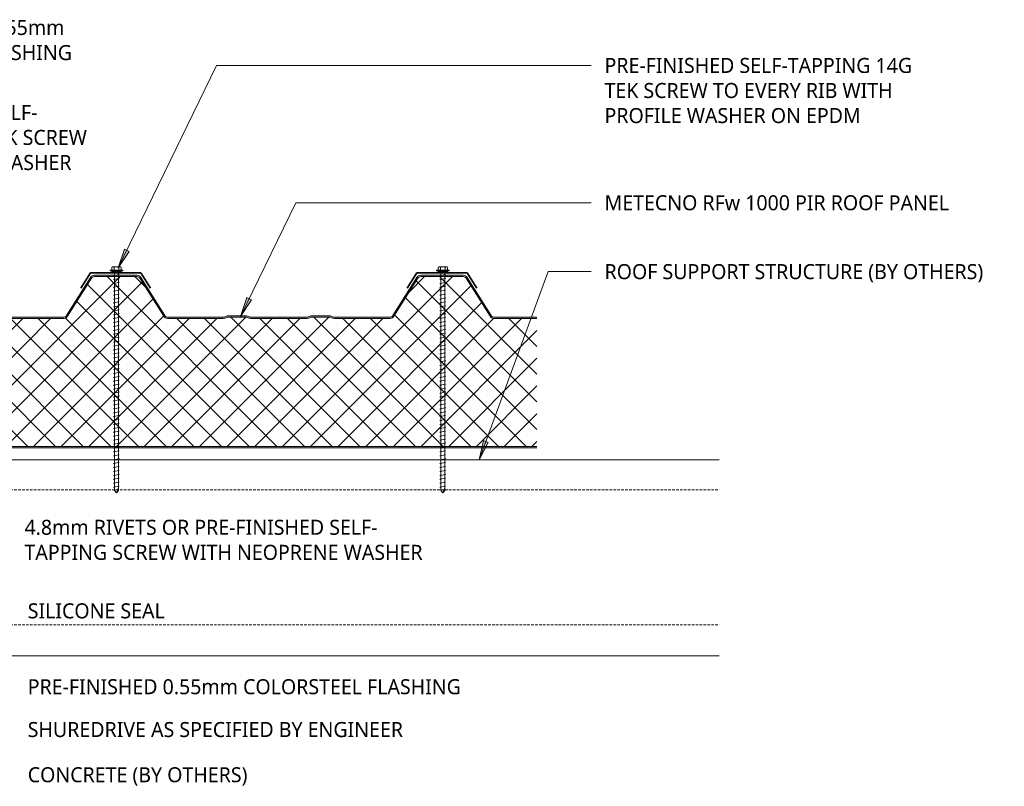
# Model space of a CAD drawing. Header units: millimetres. Extents: x -433 to 959, y 19 to 625.
# Tile 2 of 2: x 205 to 959, y 38 to 625. Entities that reach past the tile are written whole.
import ezdxf

# ---------------------------------------------------------------- set-up
doc = ezdxf.new("R2010")
doc.units = ezdxf.units.MM
doc.linetypes.add('Dash Short', pattern=[3, 2, -1])
for name, color, linetype, lineweight in [('A-DETL', 90, 'Continuous', 13), ('A-DETL-GENF', 92, 'Continuous', 13), ('G-ANNO-TEXT', 231, 'Continuous', 9)]:
    doc.layers.add(name, color=color, linetype=linetype, lineweight=lineweight)
doc.styles.add('Yu Gothic', font='Yu Gothic.ttf', dxfattribs={"height": 11.5})

# ---------------------------------------------------------------- blocks, each defined once
blk = doc.blocks.new('Metecno RFw 1000 - FLAT FINISH - RFw 1000 100mm - FLAT-4181614-07  BARGE_PARAPET DETAIL1')
at = {"layer": 'A-DETL-GENF'}
h = blk.add_hatch(color=256, dxfattribs=at)
h.paths.add_polyline_path([(1018.2, 0), (139.69, 0), (139.69, -1), (1018.41, -1.03), (1018.77, -1.23), (1018.97, -1.59), (1019, -1.8), (1018.97, -6.17), (1018.77, -6.53), (1018.6, -6.65), (1014.54, -9), (1001.2, -9), (1000.63, -9.07), (1000.1, -9.29), (999.64, -9.64), (999.29, -10.1), (999.07, -10.63), (999, -11.2), (998.97, -13.41), (998.77, -13.76), (998.41, -13.97), (998.2, -14), (994, -14), (994, -15), (998.41, -14.97), (998.67, -14.94), (999.1, -14.76), (999.47, -14.47), (999.76, -14.1), (999.94, -13.67), (1000, -13.2), (1000.04, -10.89), (1000.16, -10.6), (1000.35, -10.35), (1000.6, -10.16), (1000.89, -10.04), (1001.2, -10), (1014.54, -9.97), (1014.79, -9.94), (1015.22, -9.76), (1019.1, -7.52), (1019.47, -7.23), (1019.76, -6.86), (1019.94, -6.43), (1020, -5.96), (1020, -1.8), (1019.9, -1.23), (1019.76, -0.9), (1019.47, -0.53), (1019, -0.2), (1018.6, -0.05), (1018.41, -0.03)])
h.paths.add_polyline_path([(502.04, -99), (501.18, -99.11), (500.39, -99.43), (499.69, -99.93), (499.15, -100.6), (480.91, -129.78), (480.5, -130.29), (479.97, -130.67), (479.36, -130.92), (478.71, -131), (446.04, -131), (445.38, -130.92), (444.77, -130.67), (444.25, -130.29), (443.83, -129.78), (425.59, -100.6), (425.05, -99.93), (424.36, -99.43), (423.56, -99.11), (422.71, -99), (379.95, -99), (379.19, -99.07), (378.46, -99.29), (376.68, -100), (362.07, -100), (360.28, -99.29), (359.55, -99.07), (358.79, -99), (315.95, -99), (315.19, -99.07), (314.46, -99.29), (312.68, -100), (298.07, -100), (296.28, -99.29), (295.55, -99.07), (294.79, -99), (252.04, -99), (251.18, -99.11), (250.39, -99.43), (249.69, -99.93), (249.15, -100.6), (230.91, -129.78), (230.5, -130.29), (229.97, -130.67), (229.36, -130.92), (228.71, -131), (196.04, -131), (195.38, -130.92), (194.77, -130.67), (194.25, -130.29), (193.83, -129.78), (175.59, -100.6), (175.05, -99.93), (174.36, -99.43), (173.56, -99.11), (172.71, -99), (139.69, -99), (139.69, -100), (172.71, -100), (173.31, -100.08), (173.87, -100.3), (174.36, -100.66), (174.74, -101.13), (192.98, -130.31), (193.56, -131.01), (194.29, -131.55), (195.13, -131.89), (196.04, -132), (228.71, -132), (229.61, -131.89), (230.45, -131.55), (231.26, -130.92), (231.76, -130.31), (250, -101.13), (250.39, -100.66), (250.87, -100.3), (251.43, -100.08), (252.04, -100), (295.36, -100.05), (296.28, -100.36), (297.88, -100.95), (298.45, -101), (312.86, -100.95), (313.41, -100.79), (315.38, -100.05), (315.95, -100), (359.36, -100.05), (360.28, -100.36), (361.88, -100.95), (362.45, -101), (376.86, -100.95), (377.41, -100.79), (379.38, -100.05), (379.95, -100), (422.71, -100), (423.31, -100.08), (423.87, -100.3), (424.36, -100.66), (424.74, -101.13), (442.98, -130.31), (443.56, -131.01), (444.29, -131.55), (445.13, -131.89), (446.04, -132), (478.71, -132), (479.61, -131.89), (480.5, -131.52), (481.2, -131), (481.76, -130.31), (500, -101.13), (500.39, -100.66), (500.87, -100.3), (501.43, -100.08), (502.04, -100), (545.36, -100.05), (546.28, -100.36), (547.88, -100.95), (548.45, -101), (562.86, -100.95), (563.41, -100.79), (565.38, -100.05), (565.95, -100), (609.36, -100.05), (610.28, -100.36), (611.88, -100.95), (612.45, -101), (626.86, -100.95), (627.41, -100.79), (629.38, -100.05), (629.95, -100), (672.71, -100), (673.31, -100.08), (673.87, -100.3), (674.36, -100.66), (674.74, -101.13), (692.98, -130.31), (693.56, -131.01), (694.29, -131.55), (695.13, -131.89), (696.04, -132), (728.71, -132), (729.61, -131.89), (730.45, -131.55), (731.2, -131), (731.76, -130.31), (750, -101.13), (750.39, -100.66), (750.87, -100.3), (751.43, -100.08), (752.04, -100), (795.36, -100.05), (796.28, -100.36), (797.88, -100.95), (798.45, -101), (812.86, -100.95), (813.41, -100.79), (815.38, -100.05), (815.95, -100), (859.36, -100.05), (860.28, -100.36), (861.88, -100.95), (862.45, -101), (876.86, -100.95), (877.41, -100.79), (879.38, -100.05), (879.95, -100), (922.71, -100), (923.31, -100.08), (923.87, -100.3), (924.36, -100.66), (924.74, -101.13), (942.98, -130.31), (943.56, -131.01), (944.29, -131.55), (945.13, -131.89), (946.04, -132), (978.71, -132), (979.61, -131.89), (980.45, -131.55), (981.19, -131.01), (981.76, -130.31), (1000, -101.13), (999.15, -100.6), (980.91, -129.78), (980.5, -130.29), (979.97, -130.67), (979.36, -130.92), (978.71, -131), (946.04, -131), (945.38, -130.92), (944.77, -130.67), (944.25, -130.29), (943.83, -129.78), (925.59, -100.6), (925.05, -99.93), (924.36, -99.43), (923.56, -99.11), (922.71, -99), (879.95, -99), (879.19, -99.07), (878.46, -99.29), (876.68, -100), (862.07, -100), (860.28, -99.29), (859.55, -99.07), (858.79, -99), (815.95, -99), (815.19, -99.07), (814.46, -99.29), (812.68, -100), (798.07, -100), (796.28, -99.29), (795.55, -99.07), (794.79, -99), (752.04, -99), (751.18, -99.11), (750.39, -99.43), (749.69, -99.93), (749.15, -100.6), (730.91, -129.78), (730.5, -130.29), (729.97, -130.67), (729.36, -130.92), (728.71, -131), (696.04, -131), (695.38, -130.92), (694.77, -130.67), (694.25, -130.29), (693.83, -129.78), (675.59, -100.6), (675.05, -99.93), (674.36, -99.43), (673.56, -99.11), (672.71, -99), (629.95, -99), (629.19, -99.07), (628.46, -99.29), (626.68, -100), (612.07, -100), (610.28, -99.29), (609.55, -99.07), (608.79, -99), (565.95, -99), (565.19, -99.07), (564.46, -99.29), (562.68, -100), (548.07, -100), (546.28, -99.29), (545.55, -99.07), (544.79, -99), (527.55, -99)])
h = blk.add_hatch(dxfattribs=at)
h.set_pattern_fill('FP_1', color=256, style=0, pattern_type=2)
h.set_pattern_definition([(225, (741.087, 297.588), (10.6066, -10.6066), []), (315, (741.087, 297.588), (10.6066, 10.6066), [])])
h.paths.add_polyline_path([(1018.2, -1), (139.69, -1), (139.69, -99), (172.71, -99), (173.56, -99.11), (174.36, -99.43), (175.05, -99.93), (175.59, -100.6), (193.83, -129.78), (194.25, -130.29), (194.77, -130.67), (195.38, -130.92), (196.04, -131), (228.71, -131), (229.36, -130.92), (229.97, -130.67), (230.5, -130.29), (230.91, -129.78), (249.15, -100.6), (249.69, -99.93), (250.39, -99.43), (251.18, -99.11), (252.04, -99), (294.79, -99), (295.55, -99.07), (296.28, -99.29), (298.07, -100), (312.68, -100), (314.46, -99.29), (315.19, -99.07), (315.95, -99), (358.79, -99), (359.55, -99.07), (360.28, -99.29), (362.07, -100), (376.68, -100), (378.46, -99.29), (379.19, -99.07), (379.95, -99), (422.71, -99), (423.56, -99.11), (424.36, -99.43), (425.05, -99.93), (425.59, -100.6), (443.83, -129.78), (444.25, -130.29), (444.77, -130.67), (445.38, -130.92), (446.04, -131), (478.71, -131), (479.36, -130.92), (479.97, -130.67), (480.5, -130.29), (480.91, -129.78), (499.15, -100.6), (499.69, -99.93), (500.39, -99.43), (501.18, -99.11), (502.04, -99), (544.79, -99), (545.55, -99.07), (546.28, -99.29), (548.07, -100), (562.68, -100), (564.46, -99.29), (565.19, -99.07), (565.95, -99), (608.79, -99), (609.55, -99.07), (610.28, -99.29), (612.07, -100), (626.68, -100), (628.46, -99.29), (629.19, -99.07), (629.95, -99), (672.71, -99), (673.56, -99.11), (674.36, -99.43), (675.05, -99.93), (675.59, -100.6), (693.83, -129.78), (694.25, -130.29), (694.77, -130.67), (695.38, -130.92), (696.04, -131), (728.71, -131), (729.57, -130.83), (729.97, -130.67), (730.5, -130.29), (730.91, -129.78), (749.15, -100.6), (749.69, -99.93), (750.39, -99.43), (751.18, -99.11), (752.04, -99), (794.79, -99), (795.55, -99.07), (796.28, -99.29), (798.07, -100), (812.68, -100), (814.46, -99.29), (815.19, -99.07), (815.95, -99), (858.79, -99), (859.55, -99.07), (860.28, -99.29), (862.07, -100), (876.68, -100), (878.46, -99.29), (879.19, -99.07), (879.95, -99), (922.71, -99), (923.56, -99.11), (924.36, -99.43), (925.05, -99.93), (925.59, -100.6), (943.83, -129.78), (944.25, -130.29), (944.77, -130.67), (945.38, -130.92), (946.04, -131), (978.71, -131), (979.36, -130.92), (979.97, -130.67), (980.5, -130.29), (980.91, -129.78), (1000, -99.24), (1000, -13.2), (999.92, -13.71), (999.76, -14.1), (999.47, -14.47), (998.94, -14.82), (998.67, -14.94), (998.2, -15), (994, -15), (994, -14), (998.41, -13.97), (998.77, -13.76), (998.89, -13.6), (999, -13.2), (999, -11.2), (999.07, -10.63), (999.29, -10.1), (999.64, -9.64), (1000.1, -9.29), (1000.63, -9.07), (1001.2, -9), (1014.54, -9), (1018.77, -6.53), (1018.89, -6.36), (1019, -5.96), (1019, -1.8), (1018.89, -1.4), (1018.6, -1.11), (1018.41, -1.03)])
for p, q in [((1018.2, 0), (139.69, 0)), ((1018.2, -1), (139.69, -1)), ((1014.54, -9), (1018.6, -6.65)), ((1015.22, -9.76), (1019.1, -7.52)), ((1019, -5.96), (1019, -1.8)), ((1020, -5.96), (1020, -1.8)), ((994, -15), (994, -14)), ((994, -14), (998.2, -14)), ((998.2, -15), (994, -15)), ((999, -13.2), (999, -11.2)), ((1000, -13.2), (1000, -11.2)), ((1000, -99.24), (1000, -13.2)), ((1001.2, -9), (1014.54, -9)), ((1001.2, -10), (1014.32, -10)), ((139.69, -99), (172.71, -99)), ((139.69, -100), (172.71, -100)), ((174.74, -101.13), (192.98, -130.31)), ((175.59, -100.6), (193.83, -129.78)), ((230.91, -129.78), (249.15, -100.6)), ((231.76, -130.31), (250, -101.13)), ((252.04, -99), (294.79, -99)), ((252.04, -100), (294.79, -100)), ((295.91, -100.21), (297.34, -100.79)), ((296.28, -99.29), (298.07, -100)), ((298.07, -100), (312.68, -100)), ((298.45, -101), (312.29, -101)), ((312.68, -100), (314.46, -99.29)), ((313.41, -100.79), (314.84, -100.21)), ((315.95, -99), (358.79, -99)), ((315.95, -100), (358.79, -100)), ((359.91, -100.21), (361.34, -100.79)), ((360.28, -99.29), (362.07, -100)), ((362.07, -100), (376.68, -100)), ((362.45, -101), (376.29, -101)), ((376.68, -100), (378.46, -99.29)), ((377.41, -100.79), (378.84, -100.21)), ((379.95, -99), (422.71, -99)), ((379.95, -100), (422.71, -100)), ((424.74, -101.13), (442.98, -130.31)), ((425.59, -100.6), (443.83, -129.78)), ((480.91, -129.78), (499.15, -100.6)), ((481.76, -130.31), (500, -101.13)), ((502.04, -99), (544.79, -99)), ((502.04, -100), (544.79, -100)), ((545.91, -100.21), (547.34, -100.79)), ((546.28, -99.29), (548.07, -100)), ((548.07, -100), (562.68, -100)), ((548.45, -101), (562.29, -101)), ((562.68, -100), (564.46, -99.29)), ((563.41, -100.79), (564.84, -100.21)), ((565.95, -99), (608.79, -99)), ((565.95, -100), (608.79, -100)), ((609.91, -100.21), (611.34, -100.79)), ((610.28, -99.29), (612.07, -100)), ((612.07, -100), (626.68, -100)), ((612.45, -101), (626.29, -101)), ((626.68, -100), (628.46, -99.29)), ((627.41, -100.79), (628.84, -100.21)), ((629.95, -99), (672.71, -99)), ((629.95, -100), (672.71, -100)), ((674.74, -101.13), (692.98, -130.31)), ((675.59, -100.6), (693.83, -129.78)), ((730.91, -129.78), (749.15, -100.6)), ((731.76, -130.31), (750, -101.13)), ((752.04, -99), (794.79, -99)), ((752.04, -100), (794.79, -100)), ((795.91, -100.21), (797.34, -100.79)), ((796.28, -99.29), (798.07, -100)), ((798.07, -100), (812.68, -100)), ((798.45, -101), (812.29, -101)), ((812.68, -100), (814.46, -99.29)), ((813.41, -100.79), (814.84, -100.21)), ((815.95, -99), (858.79, -99)), ((815.95, -100), (858.79, -100)), ((859.91, -100.21), (861.34, -100.79)), ((860.28, -99.29), (862.07, -100)), ((862.07, -100), (876.68, -100)), ((862.45, -101), (876.29, -101)), ((876.68, -100), (878.46, -99.29)), ((877.41, -100.79), (878.84, -100.21)), ((879.95, -99), (922.71, -99)), ((879.95, -100), (922.71, -100)), ((924.74, -101.13), (942.98, -130.31)), ((925.59, -100.6), (943.83, -129.78)), ((980.91, -129.78), (1000, -99.24)), ((981.76, -130.31), (1000, -101.13)), ((1000, -101.13), (999.15, -100.6)), ((196.04, -131), (228.71, -131)), ((196.04, -132), (228.71, -132)), ((446.04, -131), (478.71, -131)), ((446.04, -132), (478.71, -132)), ((696.04, -131), (728.71, -131)), ((696.04, -132), (728.71, -132)), ((946.04, -131), (978.71, -131)), ((946.04, -132), (978.71, -132))]:
    blk.add_line(p, q, dxfattribs=at)
for centre, radius, start, end in [((1018.2, -1.8), 1.8, 360, 90), ((1018.2, -1.8), 0.8, 360, 90), ((1018.2, -5.96), 0.8, 300, 0), ((1018.2, -1.8), 0.8, 360, 30), ((1018.2, -5.96), 0.8, 330, 0), ((1018.2, -5.96), 1.8, 300, 360), ((998.2, -13.2), 1.8, 270, 360), ((998.2, -13.2), 0.8, 270, 0), ((998.2, -13.2), 0.8, 330, 0), ((1001.2, -11.2), 2.2, 90, 180), ((1001.2, -11.2), 1.2, 90, 180), ((1014.32, -8.2), 1.8, 270, 300), ((172.71, -102.4), 3.4, 32.00538, 90), ((172.71, -102.4), 2.4, 32.00538, 90), ((252.04, -102.4), 3.4, 90, 147.99462), ((252.04, -102.4), 2.4, 90, 147.99462), ((294.79, -103), 4, 68.19859, 90), ((294.79, -103), 3, 68.19859, 90), ((298.45, -98), 3, 248.19859, 270), ((312.29, -98), 3, 270, 291.80141), ((315.95, -103), 4, 90, 111.80141), ((315.95, -103), 3, 90, 111.80141), ((358.79, -103), 4, 68.19859, 90), ((358.79, -103), 3, 68.19859, 90), ((362.45, -98), 3, 248.19859, 270), ((376.29, -98), 3, 270, 291.80141), ((379.95, -103), 4, 90, 111.80141), ((379.95, -103), 3, 90, 111.80141), ((422.71, -102.4), 3.4, 32.00538, 90), ((422.71, -102.4), 2.4, 32.00538, 90), ((502.04, -102.4), 3.4, 90, 147.99462), ((502.04, -102.4), 2.4, 90, 147.99462), ((544.79, -103), 4, 68.19859, 90), ((544.79, -103), 3, 68.19859, 90), ((548.45, -98), 3, 248.19859, 270), ((562.29, -98), 3, 270, 291.80141), ((565.95, -103), 4, 90, 111.80141), ((565.95, -103), 3, 90, 111.80141), ((608.79, -103), 4, 68.19859, 90), ((608.79, -103), 3, 68.19859, 90), ((612.45, -98), 3, 248.19859, 270), ((626.29, -98), 3, 270, 291.80141), ((629.95, -103), 4, 90, 111.80141), ((629.95, -103), 3, 90, 111.80141), ((672.71, -102.4), 3.4, 32.00538, 90), ((672.71, -102.4), 2.4, 32.00538, 90), ((752.04, -102.4), 3.4, 90, 147.99462), ((752.04, -102.4), 2.4, 90, 147.99462), ((794.79, -103), 4, 68.19859, 90), ((794.79, -103), 3, 68.19859, 90), ((798.45, -98), 3, 248.19859, 270), ((812.29, -98), 3, 270, 291.80141), ((815.95, -103), 4, 90, 111.80141), ((815.95, -103), 3, 90, 111.80141), ((858.79, -103), 4, 68.19859, 90), ((858.79, -103), 3, 68.19859, 90), ((862.45, -98), 3, 248.19859, 270), ((876.29, -98), 3, 270, 291.80141), ((879.95, -103), 4, 90, 111.80141), ((879.95, -103), 3, 90, 111.80141), ((922.71, -102.4), 3.4, 32.00538, 90), ((922.71, -102.4), 2.4, 32.00538, 90), ((196.04, -128.4), 3.6, 212.00538, 270), ((196.04, -128.4), 2.6, 212.00538, 270), ((228.71, -128.4), 2.6, 270, 327.99462), ((228.71, -128.4), 3.6, 270, 327.99462), ((446.04, -128.4), 3.6, 212.00538, 270), ((446.04, -128.4), 2.6, 212.00538, 270), ((478.71, -128.4), 2.6, 270, 327.99462), ((478.71, -128.4), 3.6, 270, 327.99462), ((696.04, -128.4), 3.6, 212.00538, 270), ((696.04, -128.4), 2.6, 212.00538, 270), ((728.71, -128.4), 2.6, 270, 327.99462), ((728.71, -128.4), 3.6, 270, 327.99462), ((946.04, -128.4), 3.6, 212.00538, 270), ((946.04, -128.4), 2.6, 212.00538, 270), ((978.71, -128.4), 2.6, 270, 327.99462), ((978.71, -128.4), 3.6, 270, 327.99462)]:
    blk.add_arc(centre, radius, start, end, dxfattribs=at)
blk = doc.blocks.new('Screw1 - Screw 6-4185320-07  BARGE_PARAPET DETAIL1')
at = {"layer": 'A-DETL-GENF'}
blk.add_hatch(color=256, dxfattribs=at).paths.add_polyline_path([(3.67, 0), (3.67, 1), (-3.67, 1), (-3.67, 0), (1.54, 0)])
for p, q in [((4.79, 1.5), (-4.79, 1.5)), ((-4.79, 1.5), (-4.79, 1)), ((-3.67, 1), (-4.79, 1)), ((-3.67, 1.5), (-3.67, 3.47)), ((3.67, 1), (-3.67, 1)), ((-3.67, 1), (-3.67, 0)), ((-3.67, 0), (3.67, 0)), ((-2.76, 3.97), (2.76, 3.97)), ((-1.85, 1.5), (-1.85, 3.47)), ((-1.6, 0), (-1.6, -167.16)), ((1.6, -167.16), (1.6, 0)), ((1.85, 1.5), (1.85, 3.47)), ((3.67, 1.5), (3.67, 3.47)), ((4.79, 1), (3.67, 1)), ((3.67, 0), (3.67, 1)), ((4.79, 1), (4.79, 1.5)), ((2.17, -1.91), (-2.17, -2.67)), ((-2.17, -2.67), (-1.6, -3)), ((2.17, -4.91), (-2.17, -5.67)), ((-2.17, -5.67), (-1.6, -6)), ((1.6, -1.58), (2.17, -1.91)), ((1.6, -4.58), (2.17, -4.91)), ((2.17, -7.91), (-2.17, -8.67)), ((-2.17, -8.67), (-1.6, -9)), ((2.17, -10.91), (-2.17, -11.67)), ((-2.17, -11.67), (-1.6, -12)), ((2.17, -13.91), (-2.17, -14.67)), ((-2.17, -14.67), (-1.6, -15)), ((1.6, -7.58), (2.17, -7.91)), ((1.6, -10.58), (2.17, -10.91)), ((1.6, -13.58), (2.17, -13.91)), ((2.17, -16.91), (-2.17, -17.67)), ((-2.17, -17.67), (-1.6, -18)), ((2.17, -19.91), (-2.17, -20.67)), ((-2.17, -20.67), (-1.6, -21)), ((1.6, -16.58), (2.17, -16.91)), ((1.6, -19.58), (2.17, -19.91)), ((1.6, -22.58), (2.17, -22.91)), ((2.17, -22.91), (-2.17, -23.67)), ((-2.17, -23.67), (-1.6, -24)), ((2.17, -25.91), (-2.17, -26.67)), ((-2.17, -26.67), (-1.6, -27)), ((2.17, -28.91), (-2.17, -29.67)), ((-2.17, -29.67), (-1.6, -30)), ((1.6, -25.58), (2.17, -25.91)), ((1.6, -28.58), (2.17, -28.91)), ((2.17, -31.91), (-2.17, -32.67)), ((-2.17, -32.67), (-1.6, -33)), ((2.17, -34.91), (-2.17, -35.67)), ((-2.17, -35.67), (-1.6, -36)), ((1.6, -31.58), (2.17, -31.91)), ((1.6, -34.58), (2.17, -34.91)), ((1.6, -37.58), (2.17, -37.91)), ((2.17, -37.91), (-2.17, -38.67)), ((-2.17, -38.67), (-1.6, -39)), ((2.17, -40.91), (-2.17, -41.67)), ((-2.17, -41.67), (-1.6, -42)), ((2.17, -43.91), (-2.17, -44.67)), ((-2.17, -44.67), (-1.6, -45)), ((1.6, -40.58), (2.17, -40.91)), ((1.6, -43.58), (2.17, -43.91)), ((2.17, -46.91), (-2.17, -47.67)), ((-2.17, -47.67), (-1.6, -48)), ((2.17, -49.91), (-2.17, -50.67)), ((-2.17, -50.67), (-1.6, -51)), ((1.6, -46.58), (2.17, -46.91)), ((1.6, -49.58), (2.17, -49.91)), ((1.6, -52.58), (2.17, -52.91)), ((2.17, -52.91), (-2.17, -53.67)), ((-2.17, -53.67), (-1.6, -54)), ((2.17, -55.91), (-2.17, -56.67)), ((-2.17, -56.67), (-1.6, -57)), ((2.17, -58.91), (-2.17, -59.67)), ((-2.17, -59.67), (-1.6, -60)), ((1.6, -55.58), (2.17, -55.91)), ((1.6, -58.58), (2.17, -58.91)), ((2.17, -61.91), (-2.17, -62.67)), ((-2.17, -62.67), (-1.6, -63)), ((2.17, -64.91), (-2.17, -65.67)), ((-2.17, -65.67), (-1.6, -66)), ((1.6, -61.58), (2.17, -61.91)), ((1.6, -64.58), (2.17, -64.91)), ((1.6, -67.58), (2.17, -67.91)), ((2.17, -67.91), (-2.17, -68.67)), ((-2.17, -68.67), (-1.6, -69)), ((2.17, -70.91), (-2.17, -71.67)), ((-2.17, -71.67), (-1.6, -72)), ((2.17, -73.91), (-2.17, -74.67)), ((-2.17, -74.67), (-1.6, -75)), ((1.6, -70.58), (2.17, -70.91)), ((1.6, -73.58), (2.17, -73.91)), ((2.17, -76.91), (-2.17, -77.67)), ((-2.17, -77.67), (-1.6, -78)), ((2.17, -79.91), (-2.17, -80.67)), ((-2.17, -80.67), (-1.6, -81)), ((2.17, -82.91), (-2.17, -83.67)), ((1.6, -76.58), (2.17, -76.91)), ((1.6, -79.58), (2.17, -79.91)), ((1.6, -82.58), (2.17, -82.91)), ((-2.17, -83.67), (-1.6, -84)), ((2.17, -85.91), (-2.17, -86.67)), ((-2.17, -86.67), (-1.6, -87)), ((2.17, -88.91), (-2.17, -89.67)), ((-2.17, -89.67), (-1.6, -90)), ((1.6, -85.58), (2.17, -85.91)), ((1.6, -88.58), (2.17, -88.91)), ((2.17, -91.91), (-2.17, -92.67)), ((-2.17, -92.67), (-1.6, -93)), ((2.17, -94.91), (-2.17, -95.67)), ((-2.17, -95.67), (-1.6, -96)), ((2.17, -97.91), (-2.17, -98.67)), ((1.6, -91.58), (2.17, -91.91)), ((1.6, -94.58), (2.17, -94.91)), ((1.6, -97.58), (2.17, -97.91)), ((-2.17, -98.67), (-1.6, -99)), ((2.17, -100.91), (-2.17, -101.67)), ((-2.17, -101.67), (-1.6, -102)), ((2.17, -103.91), (-2.17, -104.67)), ((-2.17, -104.67), (-1.6, -105)), ((1.6, -100.58), (2.17, -100.91)), ((1.6, -103.58), (2.17, -103.91)), ((2.17, -106.91), (-2.17, -107.67)), ((-2.17, -107.67), (-1.6, -108)), ((2.17, -109.91), (-2.17, -110.67)), ((-2.17, -110.67), (-1.6, -111)), ((2.17, -112.91), (-2.17, -113.67)), ((1.6, -106.58), (2.17, -106.91)), ((1.6, -109.58), (2.17, -109.91)), ((1.6, -112.58), (2.17, -112.91)), ((-2.17, -113.67), (-1.6, -114)), ((2.17, -115.91), (-2.17, -116.67)), ((-2.17, -116.67), (-1.6, -117)), ((2.17, -118.91), (-2.17, -119.67)), ((-2.17, -119.67), (-1.6, -120)), ((1.6, -115.58), (2.17, -115.91)), ((1.6, -118.58), (2.17, -118.91)), ((2.17, -121.91), (-2.17, -122.67)), ((-2.17, -122.67), (-1.6, -123)), ((2.17, -124.91), (-2.17, -125.67)), ((-2.17, -125.67), (-1.6, -126)), ((2.17, -127.91), (-2.17, -128.67)), ((1.6, -121.58), (2.17, -121.91)), ((1.6, -124.58), (2.17, -124.91)), ((1.6, -127.58), (2.17, -127.91)), ((-2.17, -128.67), (-1.6, -129)), ((2.17, -130.91), (-2.17, -131.67)), ((-2.17, -131.67), (-1.6, -132)), ((2.17, -133.91), (-2.17, -134.67)), ((-2.17, -134.67), (-1.6, -135)), ((1.6, -130.58), (2.17, -130.91)), ((1.6, -133.58), (2.17, -133.91)), ((2.17, -136.91), (-2.17, -137.67)), ((-2.17, -137.67), (-1.6, -138)), ((2.17, -139.91), (-2.17, -140.67)), ((-2.17, -140.67), (-1.6, -141)), ((2.17, -142.91), (-2.17, -143.67)), ((1.6, -136.58), (2.17, -136.91)), ((1.6, -139.58), (2.17, -139.91)), ((1.6, -142.58), (2.17, -142.91)), ((-2.17, -143.67), (-1.6, -144)), ((2.17, -145.91), (-2.17, -146.67)), ((-2.17, -146.67), (-1.6, -147)), ((2.17, -148.91), (-2.17, -149.67)), ((-2.17, -149.67), (-1.6, -150)), ((1.6, -145.58), (2.17, -145.91)), ((1.6, -148.58), (2.17, -148.91)), ((2.17, -151.91), (-2.17, -152.67)), ((-2.17, -152.67), (-1.6, -153)), ((2.17, -154.91), (-2.17, -155.67)), ((-2.17, -155.67), (-1.6, -156)), ((2.17, -157.91), (-2.17, -158.67)), ((1.6, -151.58), (2.17, -151.91)), ((1.6, -154.58), (2.17, -154.91)), ((1.6, -157.58), (2.17, -157.91)), ((-2.17, -158.67), (-1.6, -159)), ((2.17, -160.91), (-2.17, -161.67)), ((-2.17, -161.67), (-1.6, -162)), ((2.17, -163.91), (-2.17, -164.67)), ((-2.17, -164.67), (-1.6, -165)), ((0, -169.07), (1.6, -165.11)), ((1.6, -160.58), (2.17, -160.91)), ((1.6, -163.58), (2.17, -163.91)), ((-1.6, -167.16), (0, -169.07)), ((1.6, -167.16), (0, -169.07))]:
    blk.add_line(p, q, dxfattribs=at)
for centre, radius, start, end in [((-2.76, 2.9), 1.08, 32.38007, 147.61993), ((0, 0.31), 3.67, 59.72736, 120.27264), ((2.76, 2.9), 1.08, 32.38007, 147.61993), ((0.08, -169.79), 3.11, 74.30592, 122.49751)]:
    blk.add_arc(centre, radius, start, end, dxfattribs=at)

msp = doc.modelspace()

# ---------------------------------------------------------------- hatches: boundary and pattern name
at = {"layer": 'G-ANNO-TEXT'}
for points in [[(280.61, 435.28), (288.94, 447.91), (285.39, 449.63)], [(374.34, 398.16), (382.68, 410.78), (379.13, 412.51)], [(557.15, 288.24), (564.16, 301.64), (560.46, 303)]]:
    msp.add_hatch(color=7, dxfattribs=at).paths.add_polyline_path(points)

# ---------------------------------------------------------------- linework, layer by layer
at = {"layer": 'A-DETL', "lineweight": 35}
for p, q in [((259.38, 431.39), (252.1, 419.74)), ((259.38, 431.39), (298.05, 431.39)), ((298.05, 431.39), (305.33, 419.74)), ((509.38, 431.39), (502.1, 419.74)), ((509.38, 431.39), (548.05, 431.39)), ((548.05, 431.39), (555.33, 419.74))]:
    msp.add_line(p, q, dxfattribs=at)
at = {"layer": 'A-DETL'}
for p, q in [((-62.93, 288.31), (741.08, 288.31)), ((-62.93, 138.31), (741.08, 138.31))]:
    msp.add_line(p, q, dxfattribs=at)
at = {"layer": 'A-DETL', "linetype": 'Dash Short'}
for p, q in [((12.07, 265.28), (741.08, 265.28)), ((12.07, 162.09), (741.08, 162.09))]:
    msp.add_line(p, q, dxfattribs=at)
at = {"layer": 'G-ANNO-TEXT', "color": 7}
for p, q in [((280.61, 435.28), (355.89, 590.22)), ((355.89, 590.22), (643.07, 590.22)), ((374.34, 398.16), (416.67, 485.1)), ((416.67, 485.1), (643.07, 485.1)), ((285.39, 449.63), (280.61, 435.28)), ((280.61, 435.28), (288.94, 447.91)), ((288.94, 447.91), (285.39, 449.63)), ((557.15, 288.24), (609.97, 432.39)), ((609.97, 432.39), (643.07, 432.39)), ((379.13, 412.51), (374.34, 398.16)), ((374.34, 398.16), (382.68, 410.78)), ((382.68, 410.78), (379.13, 412.51)), ((560.46, 303), (557.15, 288.24)), ((564.16, 301.64), (560.46, 303)), ((557.15, 288.24), (564.16, 301.64))]:
    msp.add_line(p, q, dxfattribs=at)

# ---------------------------------------------------------------- block references
at = {"layer": 'A-DETL-GENF'}
for p in [(279.34, 432.09), (529.34, 432.09)]:
    msp.add_blockref('Screw1 - Screw 6-4185320-07  BARGE_PARAPET DETAIL1', p, dxfattribs=at)
at = {"layer": 'A-DETL-GENF', "rotation": 180}
msp.add_blockref('Metecno RFw 1000 - FLAT FINISH - RFw 1000 100mm - FLAT-4181614-07  BARGE_PARAPET DETAIL1', (741.09, 297.59), dxfattribs=at)

# ---------------------------------------------------------------- texts
at = {"layer": 'G-ANNO-TEXT', "color": 7, "char_height": 11.5, "attachment_point": 1, "style": 'Yu Gothic', "bg_fill": 3, "box_fill_scale": 1.25, "bg_fill_color": 256, "bg_fill_true_color": 13158600, "bg_fill_transparency": 0}
for s, insert, width in [('PRE-FINISHED 0.55mm ', (78.4, 625.02), 204.4303), ('COLORSTEEL FLASHING ', (78.4, 605.84), 218.059), ('PRE-FINISHED SELF-TAPPING 14G ', (653.23, 595.97), 307.848), ('TEK SCREW TO EVERY RIB WITH ', (653.23, 576.79), 288.6075), ('PRE-FINISHED SELF-', (78.4, 560.03), 185.1898), ('PROFILE WASHER ON EPDM', (653.23, 557.6), 247.7214), ('TAPPING 14G TEK SCREW ', (78.4, 540.85), 231.6877), ('WITH EMBOSS WASHER ', (78.4, 521.67), 214.8522), ('METECNO RFw 1000 PIR ROOF PANEL', (653.23, 490.85), 330.2953), ('ROOF SUPPORT STRUCTURE (BY OTHERS)', (653.23, 438.14), 373.1855), ('4.8mm RIVETS OR PRE-FINISHED SELF-', (208.87, 242.43), 344.7256), ('TAPPING SCREW WITH NEOPRENE WASHER', (208.87, 223.25), 385.2108), ('SILICONE SEAL', (211.37, 178.47), 133.0801), ('PRE-FINISHED 0.55mm COLORSTEEL FLASHING  ', (211.37, 120.39), 420.4851), ('SHUREDRIVE AS SPECIFIED BY ENGINEER', (211.37, 87.62), 367.1729), ('CONCRETE (BY OTHERS)', (211.37, 52.99), 218.059)]:
    msp.add_mtext(s, dxfattribs=dict(at, insert=insert, width=width))

doc.saveas('drawing.dxf')
